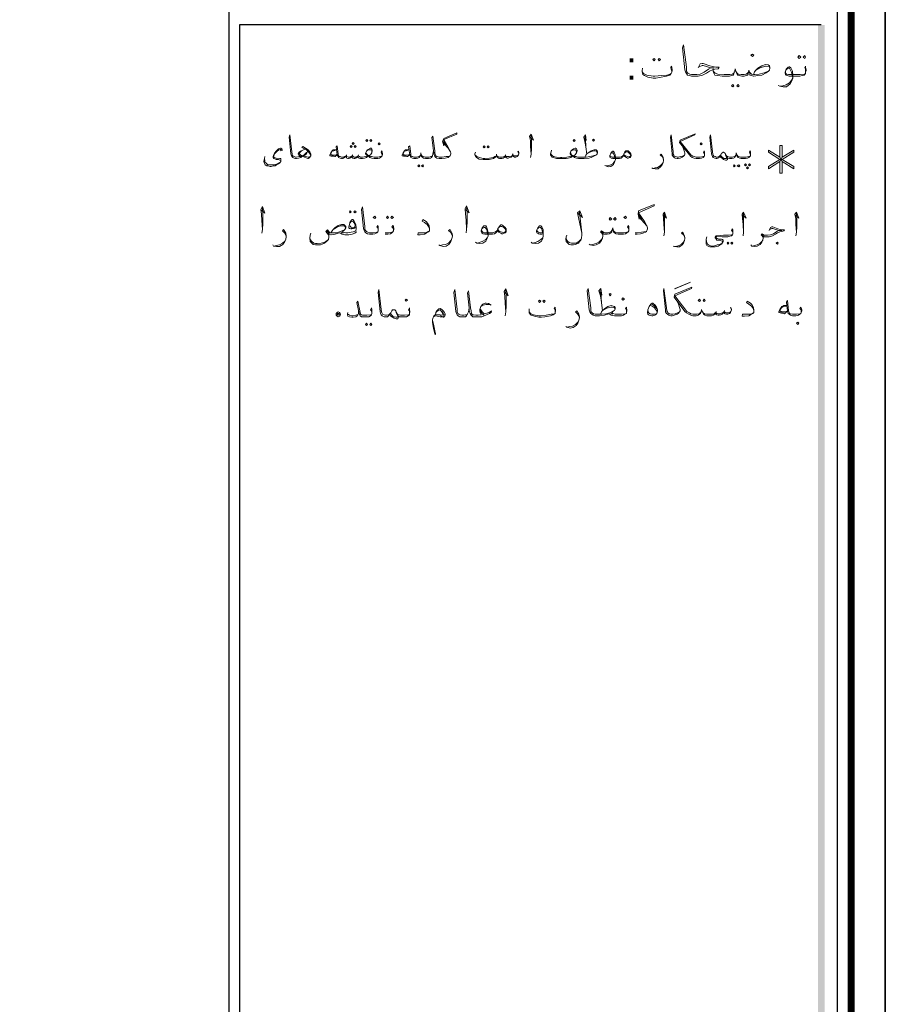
# Model space of a CAD drawing. Header units: metres. Extents: x 5.7 to 89.8, y 4 to 63.5.
# Tile 21 of 23: x 72.7 to 89.8, y 23.4 to 42.9. Entities that reach past the tile are written whole.
import ezdxf

# ---------------------------------------------------------------- set-up
doc = ezdxf.new("R2010")
doc.units = ezdxf.units.M
doc.header["$MEASUREMENT"] = 0
for name, color, linetype in [('PDF9_KADR', 7, 'Continuous'), ('PDF9_Text', 7, 'Continuous'), ('PDF9_textt', 7, 'Continuous')]:
    doc.layers.add(name, color=color, linetype=linetype)
doc.styles.add('PDF B Mitra', font='BMITRA.TTF')

msp = doc.modelspace()

# ---------------------------------------------------------------- linework, layer by layer
at = {"layer": 'PDF9_KADR', "lineweight": 25}
for points in [[(5.695, 4.013), (89.785, 4.013), (89.785, 63.476), (5.695, 63.476)], [(5.695, 63.476), (89.785, 63.476), (89.785, 4.013), (5.695, 4.013)], [(6.514, 4.832), (88.841, 4.832), (88.841, 62.657), (6.514, 62.657)]]:
    msp.add_lwpolyline(points, close=True, dxfattribs=at)
at = {"layer": 'PDF9_KADR', "lineweight": 0, "const_width": 0.135}
msp.add_lwpolyline([(6.235, 62.937), (6.235, 4.552), (89.111, 4.552), (89.111, 62.937)], close=True, dxfattribs=at)
at = {"layer": 'PDF9_KADR', "lineweight": 25}
for points in [[(76.851, 4.832), (76.851, 62.657)], [(88.524, 42.759), (77.053, 42.759), (77.053, 15.956), (77.053, 15.628), (88.524, 15.628)]]:
    msp.add_lwpolyline(points, dxfattribs=at)
at = {"layer": 'PDF9_KADR', "transparency": 33554559}
for points in [[(88.456, 15.628), (88.591, 15.628), (88.456, 42.759)], [(88.591, 15.628), (88.456, 42.759), (88.591, 42.759)]]:
    msp.add_solid(points, dxfattribs=at)
at = {"layer": 'PDF9_textt', "lineweight": 20}
for points in [[(86.097, 41.912), (86.135, 41.989), (86.174, 41.998), (86.193, 41.998), (86.328, 41.95), (86.443, 41.921), (86.511, 41.921), (86.491, 41.893), (86.424, 41.883), (86.376, 41.873), (86.318, 41.844), (86.26, 41.806), (86.183, 41.767), (86.097, 41.748), (85.971, 41.748), (85.962, 41.748), (85.923, 41.758), (85.885, 41.767), (85.865, 41.796), (85.846, 41.835), (85.836, 41.873), (85.788, 42.307), (85.808, 42.364), (85.865, 41.921), (85.865, 41.854), (85.875, 41.835), (85.894, 41.806), (85.933, 41.787), (85.962, 41.777), (85.971, 41.777), (86.068, 41.777), (86.135, 41.787), (86.212, 41.825), (86.299, 41.883), (86.347, 41.912), (86.414, 41.912), (86.347, 41.912), (86.193, 41.96), (86.174, 41.96), (86.116, 41.931)], [(87.185, 41.777), (87.204, 41.835), (87.233, 41.864), (87.272, 41.902), (87.349, 41.95), (87.426, 41.979), (87.474, 41.97), (87.503, 41.95), (87.512, 41.921), (87.512, 41.902), (87.503, 41.864), (87.483, 41.844), (87.435, 41.815), (87.349, 41.767), (87.272, 41.758), (87.194, 41.748), (87.185, 41.748), (87.146, 41.758), (87.117, 41.767), (87.117, 41.787), (87.108, 41.825), (87.098, 41.864), (87.089, 41.825), (87.079, 41.787), (87.069, 41.767), (87.04, 41.758), (87.002, 41.748), (86.954, 41.748), (86.906, 41.758), (86.877, 41.767), (86.857, 41.796), (86.838, 41.844), (86.828, 41.893), (86.819, 41.844), (86.8, 41.796), (86.79, 41.767), (86.751, 41.758), (86.713, 41.748), (86.655, 41.748), (86.568, 41.748), (86.482, 41.758), (86.424, 41.767), (86.405, 41.806), (86.395, 41.844), (86.395, 41.893)], [(85.576, 41.825), (85.576, 41.844), (85.567, 41.883), (85.557, 41.912), (85.567, 41.941), (85.576, 41.921), (85.586, 41.873), (85.586, 41.854), (85.576, 41.825), (85.567, 41.796), (85.538, 41.767), (85.47, 41.748), (85.336, 41.719), (85.259, 41.71), (85.21, 41.71), (85.104, 41.729), (85.037, 41.758), (85.008, 41.777), (84.999, 41.806), (84.989, 41.835), (84.989, 41.854), (84.999, 41.902)], [(84.989, 41.835), (85.018, 41.796), (85.085, 41.767), (85.21, 41.748), (85.239, 41.748), (85.374, 41.758), (85.48, 41.767), (85.528, 41.777), (85.567, 41.796)], [(86.809, 41.835), (86.8, 41.806), (86.771, 41.787), (86.723, 41.777), (86.655, 41.777), (86.607, 41.777), (86.482, 41.787), (86.434, 41.806), (86.414, 41.825), (86.395, 41.844)], [(86.848, 41.835), (86.867, 41.806), (86.886, 41.787), (86.944, 41.777), (87.002, 41.777), (87.04, 41.787), (87.069, 41.806), (87.089, 41.825)], [(87.108, 41.825), (87.146, 41.787), (87.185, 41.777), (87.214, 41.777), (87.3, 41.787), (87.397, 41.815), (87.483, 41.844)], [(87.233, 41.864), (87.31, 41.912), (87.387, 41.931), (87.426, 41.941), (87.435, 41.941), (87.493, 41.931), (87.512, 41.902)], [(88.215, 41.825), (88.215, 41.844), (88.215, 41.883), (88.196, 41.912), (88.215, 41.941), (88.215, 41.921), (88.225, 41.873), (88.225, 41.854), (88.215, 41.825), (88.215, 41.796), (88.186, 41.767), (88.148, 41.758), (88.1, 41.748), (88.032, 41.748), (87.888, 41.748), (87.849, 41.758), (87.83, 41.767), (87.82, 41.777), (87.811, 41.806), (87.811, 41.825), (87.83, 41.883), (87.869, 41.921), (87.888, 41.931), (87.898, 41.931), (87.926, 41.912), (87.955, 41.844), (87.965, 41.767), (87.965, 41.71), (87.946, 41.652), (87.907, 41.594), (87.84, 41.536), (87.772, 41.536), (87.705, 41.546), (87.676, 41.565)], [(87.83, 41.873), (87.849, 41.893), (87.878, 41.902), (87.898, 41.902), (87.917, 41.864), (87.936, 41.825), (87.946, 41.796), (87.965, 41.71), (87.946, 41.671), (87.898, 41.613), (87.83, 41.575), (87.763, 41.555), (87.715, 41.546)], [(87.82, 41.835), (87.82, 41.806), (87.84, 41.787), (87.878, 41.777), (88.032, 41.777), (88.109, 41.777), (88.186, 41.787), (88.215, 41.796)], [(81.204, 40.178), (81.165, 40.159), (81.127, 40.159), (81.05, 40.149), (81.021, 40.149), (80.992, 40.149), (80.953, 40.159), (80.944, 40.159), (80.925, 40.178), (80.905, 40.226), (80.905, 40.274), (80.867, 40.563), (80.848, 40.535), (80.876, 40.274), (80.886, 40.226), (80.896, 40.178), (80.915, 40.149), (80.944, 40.13), (80.992, 40.12), (81.021, 40.12), (81.04, 40.12), (81.108, 40.13), (81.165, 40.14), (81.185, 40.159), (81.204, 40.178), (81.223, 40.217), (81.223, 40.226), (81.213, 40.255), (81.175, 40.332), (81.079, 40.496), (81.339, 40.602), (81.339, 40.631), (81.079, 40.515), (81.059, 40.467), (81.079, 40.371), (81.079, 40.496)], [(82.783, 40.544), (82.851, 40.486), (82.803, 40.602), (82.774, 40.554), (82.793, 40.477), (82.793, 40.361), (82.803, 40.207), (82.793, 40.14)], [(86.222, 40.178), (86.222, 40.197), (86.212, 40.226), (86.202, 40.246), (86.212, 40.274), (86.222, 40.255), (86.222, 40.217), (86.222, 40.207), (86.222, 40.178), (86.212, 40.159), (86.193, 40.14), (86.164, 40.13), (86.125, 40.12), (86.077, 40.12), (86.058, 40.12), (86.019, 40.13), (85.981, 40.14), (85.942, 40.169), (85.923, 40.197), (85.731, 40.438), (85.74, 40.486), (86.039, 40.612), (86.029, 40.592), (85.74, 40.457), (85.952, 40.197), (85.991, 40.169), (86.019, 40.159), (86.058, 40.149), (86.077, 40.149), (86.135, 40.149), (86.193, 40.159), (86.212, 40.159)], [(78.459, 40.188), (78.449, 40.207), (78.43, 40.236), (78.392, 40.284), (78.286, 40.342), (78.305, 40.361), (78.411, 40.294), (78.44, 40.255), (78.459, 40.207), (78.459, 40.178), (78.449, 40.159), (78.44, 40.14), (78.411, 40.12), (78.401, 40.12), (78.305, 40.159), (78.247, 40.178), (78.218, 40.197), (78.209, 40.207), (78.209, 40.217), (78.228, 40.246), (78.257, 40.265), (78.276, 40.274), (78.314, 40.294), (78.343, 40.303), (78.372, 40.294), (78.392, 40.274), (78.392, 40.255), (78.372, 40.217), (78.324, 40.178), (78.286, 40.159), (78.266, 40.14), (78.218, 40.13), (78.18, 40.12), (78.17, 40.12), (78.16, 40.12), (78.132, 40.13), (78.103, 40.14), (78.083, 40.159), (78.074, 40.188), (78.064, 40.217), (78.035, 40.544), (78.045, 40.592), (78.083, 40.255), (78.093, 40.207), (78.093, 40.188), (78.112, 40.169), (78.132, 40.159), (78.16, 40.149), (78.17, 40.149), (78.228, 40.159), (78.266, 40.159), (78.286, 40.169), (78.324, 40.188), (78.343, 40.207), (78.382, 40.246)], [(81.079, 40.448), (81.136, 40.371)], [(81.079, 40.419), (81.165, 40.323), (81.213, 40.255)], [(82.803, 40.207), (82.812, 40.313), (82.812, 40.496), (82.803, 40.573)], [(83.843, 40.544), (83.891, 40.477), (83.872, 40.592), (83.843, 40.544), (83.862, 40.457), (83.881, 40.352), (83.901, 40.207)], [(83.881, 40.352), (83.872, 40.506), (83.872, 40.583)], [(85.779, 40.38), (85.808, 40.313), (85.827, 40.255), (85.836, 40.226), (85.836, 40.207), (85.827, 40.188), (85.798, 40.159), (85.779, 40.149), (85.74, 40.13), (85.702, 40.12), (85.682, 40.12), (85.644, 40.13), (85.625, 40.14), (85.605, 40.159), (85.586, 40.188), (85.586, 40.217), (85.548, 40.544), (85.567, 40.592), (85.605, 40.255), (85.605, 40.207), (85.615, 40.188), (85.625, 40.169), (85.653, 40.159), (85.682, 40.149), (85.711, 40.149), (85.75, 40.159), (85.788, 40.169), (85.827, 40.188)], [(87.127, 40.178), (87.127, 40.197), (87.117, 40.226), (87.108, 40.246), (87.117, 40.274), (87.127, 40.255), (87.127, 40.217), (87.127, 40.207), (87.127, 40.178), (87.117, 40.159), (87.098, 40.14), (87.069, 40.13), (87.031, 40.12), (86.983, 40.12), (86.944, 40.12), (86.915, 40.13), (86.886, 40.14), (86.867, 40.159), (86.857, 40.197), (86.848, 40.236), (86.848, 40.197), (86.828, 40.159), (86.819, 40.14), (86.79, 40.13), (86.761, 40.12), (86.723, 40.12), (86.713, 40.12), (86.684, 40.13), (86.665, 40.14), (86.655, 40.178), (86.626, 40.226), (86.617, 40.236), (86.597, 40.246), (86.588, 40.246), (86.578, 40.236), (86.559, 40.226), (86.54, 40.197), (86.52, 40.159), (86.511, 40.149), (86.501, 40.14), (86.482, 40.13), (86.462, 40.12), (86.453, 40.12), (86.424, 40.13), (86.395, 40.14), (86.376, 40.159), (86.366, 40.188), (86.357, 40.217), (86.328, 40.544), (86.337, 40.592), (86.376, 40.255), (86.385, 40.207), (86.395, 40.188), (86.405, 40.169), (86.434, 40.159), (86.453, 40.149), (86.462, 40.149), (86.472, 40.149), (86.501, 40.159), (86.511, 40.159), (86.52, 40.169), (86.54, 40.197)], [(77.881, 40.294), (77.871, 40.303), (77.833, 40.294), (77.804, 40.274), (77.766, 40.236), (77.746, 40.217), (77.737, 40.188), (77.727, 40.159), (77.737, 40.14), (77.775, 40.13), (77.852, 40.12), (77.871, 40.12), (77.871, 40.101), (77.871, 40.082), (77.871, 40.063), (77.852, 40.034), (77.823, 40.014), (77.785, 39.995), (77.756, 39.976), (77.727, 39.976), (77.679, 39.966), (77.66, 39.966), (77.611, 39.976), (77.592, 39.976), (77.563, 39.995), (77.544, 40.024), (77.534, 40.063), (77.544, 40.12), (77.554, 40.159)], [(77.862, 40.294), (77.871, 40.274), (77.9, 40.284), (77.891, 40.313), (77.871, 40.323), (77.862, 40.323), (77.823, 40.313), (77.804, 40.294), (77.775, 40.265), (77.746, 40.226), (77.727, 40.188), (77.717, 40.159), (77.717, 40.14), (77.727, 40.12), (77.737, 40.12), (77.775, 40.101), (77.823, 40.101), (77.852, 40.091), (77.862, 40.082), (77.871, 40.072), (77.862, 40.053), (77.852, 40.043), (77.814, 40.024), (77.766, 40.005), (77.737, 39.995), (77.669, 39.995), (77.65, 39.995), (77.611, 39.995), (77.592, 40.014), (77.573, 40.034), (77.554, 40.053), (77.554, 40.082), (77.544, 40.12)], [(78.449, 40.159), (78.43, 40.149), (78.411, 40.149), (78.363, 40.159), (78.305, 40.178), (78.257, 40.197), (78.237, 40.217), (78.228, 40.217), (78.228, 40.226), (78.237, 40.236), (78.276, 40.274), (78.314, 40.294)], [(78.979, 40.197), (78.941, 40.159), (78.931, 40.159), (78.863, 40.169), (78.835, 40.178), (78.835, 40.188), (78.854, 40.236), (78.883, 40.274), (78.902, 40.294), (78.921, 40.294), (78.969, 40.294), (78.912, 40.274), (78.883, 40.265), (78.854, 40.217), (78.863, 40.197), (78.883, 40.197), (78.96, 40.188), (78.979, 40.207)], [(79.865, 40.178), (79.865, 40.197), (79.855, 40.226), (79.846, 40.246), (79.855, 40.274), (79.865, 40.255), (79.875, 40.217), (79.875, 40.207), (79.865, 40.178), (79.855, 40.159), (79.836, 40.14), (79.817, 40.13), (79.778, 40.12), (79.721, 40.12), (79.711, 40.12), (79.663, 40.13), (79.624, 40.14), (79.605, 40.159), (79.595, 40.169), (79.576, 40.159), (79.557, 40.14), (79.518, 40.13), (79.48, 40.12), (79.461, 40.12), (79.441, 40.12), (79.412, 40.13), (79.393, 40.14), (79.374, 40.159), (79.364, 40.14), (79.345, 40.13), (79.326, 40.12), (79.316, 40.12), (79.287, 40.13), (79.278, 40.14), (79.268, 40.169), (79.249, 40.14), (79.229, 40.13), (79.201, 40.12), (79.191, 40.12), (79.172, 40.13), (79.162, 40.14), (79.143, 40.169), (79.124, 40.14), (79.104, 40.13), (79.085, 40.12), (79.075, 40.12), (79.066, 40.12), (79.037, 40.13), (79.008, 40.14), (78.998, 40.159), (78.979, 40.197), (78.96, 40.352), (78.979, 40.371), (78.998, 40.207), (79.008, 40.178), (79.018, 40.159), (79.037, 40.159), (79.066, 40.149), (79.075, 40.149), (79.095, 40.149), (79.124, 40.159), (79.143, 40.169), (79.162, 40.178), (79.172, 40.159), (79.201, 40.149), (79.22, 40.149), (79.249, 40.159), (79.268, 40.169), (79.278, 40.178), (79.297, 40.159), (79.316, 40.149), (79.345, 40.149), (79.374, 40.159), (79.393, 40.178), (79.403, 40.169), (79.422, 40.159), (79.441, 40.149), (79.461, 40.149), (79.48, 40.149), (79.538, 40.159), (79.576, 40.169), (79.557, 40.197), (79.538, 40.217), (79.538, 40.226), (79.557, 40.265), (79.576, 40.294), (79.615, 40.313), (79.634, 40.323), (79.653, 40.323), (79.663, 40.313), (79.672, 40.284), (79.672, 40.274), (79.663, 40.236), (79.634, 40.197), (79.605, 40.178), (79.634, 40.159), (79.653, 40.159), (79.711, 40.149), (79.721, 40.149), (79.778, 40.149), (79.836, 40.159), (79.855, 40.159)], [(79.547, 40.236), (79.557, 40.217), (79.576, 40.197), (79.605, 40.178)], [(79.663, 40.236), (79.663, 40.265), (79.653, 40.294), (79.634, 40.294), (79.624, 40.294), (79.576, 40.284), (79.557, 40.265)], [(80.414, 40.197), (80.366, 40.159), (80.356, 40.159), (80.289, 40.169), (80.26, 40.178), (80.26, 40.188), (80.279, 40.236), (80.308, 40.274), (80.327, 40.294), (80.347, 40.294), (80.395, 40.294), (80.337, 40.274), (80.308, 40.265), (80.279, 40.217), (80.289, 40.197), (80.308, 40.197), (80.385, 40.188), (80.414, 40.207)], [(80.876, 40.274), (80.867, 40.207), (80.857, 40.178), (80.838, 40.14), (80.819, 40.13), (80.78, 40.12), (80.761, 40.12), (80.722, 40.12), (80.684, 40.13), (80.665, 40.14), (80.645, 40.159), (80.636, 40.197), (80.626, 40.236), (80.626, 40.197), (80.607, 40.159), (80.597, 40.14), (80.568, 40.13), (80.539, 40.12), (80.501, 40.12), (80.491, 40.12), (80.462, 40.13), (80.433, 40.14), (80.424, 40.159), (80.414, 40.197), (80.385, 40.352), (80.414, 40.371), (80.433, 40.207), (80.433, 40.178), (80.453, 40.159), (80.462, 40.159), (80.491, 40.149), (80.501, 40.149), (80.549, 40.149), (80.587, 40.159), (80.607, 40.169), (80.616, 40.188)], [(82.562, 40.217), (82.543, 40.255), (82.552, 40.265), (82.562, 40.236), (82.562, 40.217), (82.552, 40.197), (82.543, 40.178), (82.533, 40.159), (82.504, 40.149), (82.475, 40.149), (82.456, 40.159), (82.427, 40.169), (82.427, 40.178), (82.408, 40.149), (82.379, 40.14), (82.35, 40.13), (82.331, 40.13), (82.311, 40.14), (82.292, 40.149), (82.292, 40.169), (82.273, 40.14), (82.254, 40.13), (82.225, 40.12), (82.186, 40.12), (82.177, 40.12), (82.157, 40.13), (82.148, 40.14), (82.138, 40.149), (82.128, 40.169), (82.119, 40.207), (82.119, 40.178), (82.1, 40.149), (82.09, 40.14), (82.061, 40.12), (81.974, 40.101), (81.897, 40.101), (81.859, 40.101), (81.782, 40.111), (81.724, 40.14), (81.705, 40.169), (81.695, 40.197), (81.695, 40.217), (81.705, 40.246)], [(82.446, 40.217), (82.437, 40.197)], [(83.862, 40.149), (83.881, 40.188), (83.901, 40.217), (83.929, 40.236), (83.987, 40.274), (84.045, 40.294), (84.084, 40.294), (84.103, 40.274), (84.112, 40.255), (84.112, 40.236), (84.103, 40.217), (84.093, 40.197), (84.055, 40.178), (83.987, 40.14), (83.939, 40.13), (83.852, 40.12), (83.737, 40.12), (83.698, 40.13), (83.66, 40.14), (83.641, 40.159), (83.631, 40.169), (83.612, 40.159), (83.583, 40.14), (83.535, 40.13), (83.496, 40.12), (83.409, 40.12), (83.381, 40.12), (83.303, 40.12), (83.246, 40.14), (83.217, 40.149), (83.198, 40.178), (83.188, 40.197), (83.188, 40.217), (83.198, 40.255), (83.207, 40.284)], [(83.198, 40.217), (83.207, 40.197), (83.226, 40.178), (83.246, 40.159), (83.303, 40.149), (83.381, 40.14), (83.409, 40.14), (83.506, 40.149), (83.564, 40.159), (83.612, 40.169), (83.583, 40.197), (83.573, 40.217), (83.573, 40.226), (83.583, 40.265), (83.612, 40.294), (83.641, 40.313), (83.669, 40.323), (83.679, 40.323), (83.698, 40.313), (83.708, 40.284), (83.708, 40.274), (83.698, 40.236), (83.669, 40.197), (83.641, 40.178), (83.66, 40.159), (83.689, 40.159), (83.718, 40.149), (83.737, 40.149), (83.891, 40.149), (83.958, 40.159), (84.026, 40.178), (84.093, 40.197)], [(83.698, 40.236), (83.698, 40.265), (83.679, 40.294), (83.669, 40.294), (83.66, 40.294), (83.612, 40.284), (83.583, 40.265)], [(83.583, 40.236), (83.583, 40.217), (83.602, 40.197), (83.641, 40.178)], [(83.901, 40.217), (83.958, 40.246), (84.016, 40.265), (84.045, 40.274), (84.055, 40.274), (84.093, 40.265), (84.112, 40.236)], [(84.623, 40.178), (84.613, 40.159), (84.594, 40.14), (84.575, 40.13), (84.546, 40.12), (84.517, 40.12), (84.411, 40.12), (84.382, 40.13), (84.373, 40.14), (84.353, 40.149), (84.353, 40.169), (84.353, 40.178), (84.373, 40.226), (84.392, 40.255), (84.411, 40.265), (84.421, 40.265), (84.44, 40.246), (84.459, 40.197), (84.469, 40.14), (84.469, 40.101), (84.45, 40.053), (84.43, 40.005), (84.373, 39.966), (84.324, 39.957), (84.276, 39.976), (84.257, 39.986)], [(84.373, 40.217), (84.382, 40.236), (84.401, 40.236), (84.411, 40.236), (84.43, 40.217), (84.45, 40.178), (84.45, 40.159), (84.469, 40.101), (84.45, 40.063), (84.421, 40.024), (84.373, 39.995), (84.315, 39.976), (84.276, 39.976)], [(84.642, 40.226), (84.661, 40.246), (84.681, 40.255), (84.7, 40.255), (84.719, 40.246), (84.729, 40.236), (84.748, 40.217), (84.767, 40.188), (84.767, 40.178), (84.748, 40.159), (84.739, 40.149), (84.71, 40.159), (84.661, 40.178), (84.633, 40.197), (84.613, 40.178), (84.594, 40.159), (84.556, 40.149), (84.517, 40.149), (84.401, 40.149), (84.373, 40.159), (84.363, 40.169), (84.353, 40.188)], [(86.626, 40.226), (86.636, 40.197), (86.655, 40.14), (86.655, 40.12), (86.636, 40.12), (86.607, 40.12), (86.578, 40.14), (86.559, 40.159), (86.54, 40.178)], [(87.705, 40.063), (87.705, 39.831), (87.753, 39.831), (87.753, 40.063), (87.984, 39.918), (87.984, 39.966), (87.753, 40.101), (87.984, 40.246), (87.984, 40.284), (87.753, 40.149), (87.753, 40.38), (87.705, 40.38), (87.705, 40.149), (87.483, 40.284), (87.483, 40.246), (87.705, 40.101), (87.483, 39.966), (87.483, 39.918), (87.705, 40.063), (87.753, 40.149)], [(78.931, 40.169), (78.854, 40.188)], [(79.162, 40.197), (79.162, 40.178)], [(79.287, 40.197), (79.278, 40.178)], [(79.403, 40.197), (79.393, 40.178)], [(80.356, 40.169), (80.279, 40.188)], [(80.857, 40.178), (80.848, 40.159), (80.828, 40.159), (80.79, 40.149), (80.761, 40.149), (80.713, 40.149), (80.674, 40.159), (80.655, 40.169), (80.645, 40.188)], [(81.695, 40.197), (81.734, 40.159), (81.782, 40.14), (81.859, 40.12), (81.888, 40.12), (81.984, 40.13), (82.061, 40.14), (82.09, 40.159), (82.119, 40.178)], [(82.128, 40.178), (82.148, 40.159), (82.177, 40.149), (82.186, 40.149), (82.234, 40.149), (82.273, 40.159), (82.292, 40.169), (82.292, 40.178), (82.311, 40.159), (82.34, 40.159), (82.369, 40.159), (82.408, 40.169), (82.427, 40.178), (82.437, 40.197), (82.456, 40.178), (82.475, 40.178), (82.514, 40.178), (82.533, 40.178), (82.552, 40.197)], [(82.302, 40.197), (82.292, 40.178)], [(85.413, 40.091), (85.403, 40.12), (85.384, 40.159), (85.345, 40.188), (85.365, 40.207), (85.384, 40.178), (85.403, 40.14), (85.413, 40.101), (85.413, 40.082), (85.403, 40.043), (85.384, 39.995), (85.355, 39.957), (85.307, 39.918), (85.249, 39.918), (85.201, 39.928), (85.182, 39.937)], [(85.21, 39.928), (85.249, 39.937), (85.297, 39.947), (85.345, 39.976), (85.384, 40.014), (85.403, 40.043)], [(86.665, 40.14), (86.674, 40.12), (86.674, 40.101), (86.655, 40.091), (86.636, 40.091), (86.597, 40.101), (86.578, 40.12), (86.549, 40.14), (86.52, 40.159)], [(86.838, 40.188), (86.828, 40.169), (86.809, 40.159), (86.771, 40.149), (86.723, 40.149), (86.713, 40.149), (86.684, 40.159), (86.665, 40.159), (86.655, 40.178)], [(86.867, 40.188), (86.877, 40.169), (86.896, 40.159), (86.934, 40.149), (86.983, 40.149), (87.04, 40.149), (87.098, 40.159), (87.117, 40.159)], [(87.705, 40.149), (87.753, 40.063)], [(87.753, 40.101), (87.705, 40.101)], [(77.477, 39.109), (77.554, 39.042), (77.505, 39.177), (77.477, 39.119), (77.486, 39.022), (77.496, 38.897), (77.505, 38.724), (77.496, 38.647)], [(77.505, 38.724), (77.515, 38.849), (77.515, 39.051), (77.505, 39.148)], [(79.788, 38.695), (79.788, 38.724), (79.778, 38.753), (79.759, 38.772), (79.778, 38.801), (79.788, 38.782), (79.788, 38.743), (79.788, 38.724), (79.788, 38.695), (79.778, 38.676), (79.759, 38.656), (79.721, 38.637), (79.682, 38.628), (79.624, 38.628), (79.615, 38.628), (79.576, 38.637), (79.547, 38.656), (79.528, 38.676), (79.509, 38.705), (79.499, 38.743), (79.461, 39.119), (79.48, 39.167), (79.528, 38.782), (79.528, 38.724), (79.538, 38.705), (79.557, 38.685), (79.586, 38.666), (79.615, 38.656), (79.624, 38.656), (79.692, 38.656), (79.759, 38.666), (79.778, 38.676)], [(81.502, 39.119), (81.579, 39.051), (81.531, 39.186), (81.502, 39.128), (81.512, 39.032), (81.522, 38.907), (81.531, 38.724), (81.522, 38.656)], [(81.531, 38.724), (81.541, 38.859), (81.541, 39.051), (81.531, 39.157)], [(83.718, 39.051), (83.814, 38.955), (83.766, 39.09), (83.718, 39.051), (83.804, 38.647), (83.756, 39.061)], [(84.854, 38.628), (84.893, 38.628), (84.96, 38.637), (85.027, 38.656), (85.056, 38.666), (85.076, 38.685), (85.095, 38.733), (85.095, 38.753), (85.085, 38.791), (85.037, 38.878), (84.922, 39.051), (85.23, 39.186), (85.23, 39.215), (84.922, 39.09), (84.912, 39.022), (84.931, 38.926), (84.922, 39.051)], [(85.413, 39.003), (85.47, 38.945), (85.432, 39.061), (85.403, 39.022), (85.413, 38.936), (85.422, 38.82), (85.432, 38.666), (85.422, 38.599)], [(86.973, 39.003), (87.04, 38.945), (86.992, 39.061), (86.963, 39.022), (86.973, 38.936), (86.983, 38.82), (86.992, 38.666), (86.983, 38.599)], [(88.013, 39.003), (88.081, 38.945), (88.032, 39.061), (88.003, 39.022), (88.023, 38.936), (88.023, 38.82), (88.032, 38.666), (88.023, 38.599)], [(79.355, 38.762), (79.326, 38.753), (79.307, 38.743), (79.268, 38.733), (79.249, 38.733), (79.22, 38.743), (79.21, 38.753), (79.21, 38.772), (79.22, 38.82), (79.229, 38.859), (79.258, 38.897), (79.278, 38.916), (79.287, 38.916), (79.307, 38.897), (79.326, 38.859), (79.345, 38.811), (79.355, 38.762), (79.355, 38.733), (79.345, 38.695), (79.297, 38.676), (79.258, 38.666), (79.191, 38.656), (79.172, 38.656)], [(79.229, 38.849), (79.258, 38.878), (79.287, 38.888), (79.307, 38.859), (79.335, 38.811), (79.335, 38.791), (79.326, 38.772), (79.316, 38.762), (79.287, 38.753), (79.258, 38.753), (79.249, 38.772), (79.229, 38.791)], [(80.799, 38.733), (80.78, 38.782), (80.751, 38.82), (80.703, 38.859), (80.655, 38.888), (80.665, 38.916), (80.732, 38.878), (80.761, 38.849), (80.79, 38.791), (80.799, 38.733), (80.799, 38.724), (80.799, 38.695), (80.78, 38.676), (80.732, 38.647), (80.703, 38.628), (80.616, 38.618), (80.568, 38.618), (80.578, 38.656), (80.665, 38.656), (80.732, 38.656), (80.761, 38.676), (80.799, 38.695)], [(84.931, 39.003), (84.989, 38.926)], [(84.931, 38.965), (85.027, 38.859), (85.085, 38.791)], [(85.432, 38.666), (85.432, 38.772), (85.432, 38.955), (85.432, 39.042)], [(86.992, 38.666), (86.992, 38.772), (86.992, 38.955), (86.992, 39.042)], [(88.032, 38.666), (88.042, 38.772), (88.042, 38.955), (88.032, 39.042)], [(77.977, 38.589), (77.958, 38.618), (77.939, 38.656), (77.9, 38.695), (77.92, 38.724), (77.949, 38.685), (77.968, 38.647), (77.977, 38.599), (77.977, 38.579), (77.968, 38.531), (77.949, 38.483), (77.91, 38.425), (77.843, 38.387), (77.785, 38.387), (77.727, 38.396), (77.708, 38.416)], [(78.815, 38.589), (78.806, 38.618), (78.758, 38.685), (78.786, 38.714), (78.815, 38.685), (78.835, 38.656), (78.854, 38.656), (78.883, 38.656), (78.96, 38.656), (79.046, 38.685), (79.124, 38.714)], [(79.355, 38.685), (79.355, 38.666), (79.326, 38.647), (79.278, 38.628), (79.21, 38.618), (79.191, 38.618), (79.133, 38.618), (79.075, 38.628), (79.046, 38.647), (79.027, 38.656), (78.998, 38.647), (78.941, 38.628), (78.863, 38.618), (78.854, 38.618), (78.825, 38.628), (78.815, 38.647), (78.777, 38.695)], [(78.854, 38.656), (78.883, 38.695), (78.902, 38.724), (78.931, 38.753), (78.998, 38.801), (79.066, 38.82), (79.114, 38.82), (79.133, 38.801), (79.152, 38.782), (79.152, 38.753), (79.133, 38.724), (79.124, 38.714), (79.085, 38.685), (79.095, 38.666), (79.152, 38.656), (79.191, 38.656)], [(78.902, 38.724), (78.969, 38.762), (79.037, 38.791), (79.066, 38.791), (79.085, 38.791), (79.124, 38.791), (79.152, 38.753)], [(79.095, 38.647), (79.056, 38.666)], [(80.087, 38.695), (80.087, 38.724), (80.077, 38.753), (80.058, 38.772), (80.077, 38.801), (80.087, 38.782), (80.096, 38.743), (80.096, 38.724), (80.087, 38.695), (80.077, 38.676), (80.058, 38.656), (80.029, 38.637), (79.981, 38.628), (79.923, 38.628)], [(79.923, 38.656), (79.99, 38.656), (80.058, 38.666), (80.077, 38.676)], [(81.252, 38.589), (81.233, 38.628), (81.213, 38.666), (81.175, 38.705), (81.204, 38.724), (81.223, 38.695), (81.242, 38.656), (81.252, 38.608), (81.252, 38.589), (81.242, 38.541), (81.223, 38.483), (81.185, 38.435), (81.127, 38.396), (81.069, 38.387), (81.002, 38.406), (80.982, 38.416)], [(82.138, 38.695), (82.119, 38.666), (82.109, 38.656), (82.08, 38.637), (82.042, 38.628), (82.013, 38.628), (81.888, 38.628), (81.859, 38.637), (81.84, 38.647), (81.83, 38.656), (81.82, 38.685), (81.82, 38.695), (81.84, 38.753), (81.868, 38.791), (81.888, 38.791), (81.907, 38.791), (81.926, 38.772), (81.945, 38.714), (81.955, 38.656), (81.955, 38.599), (81.936, 38.55), (81.907, 38.493), (81.849, 38.454), (81.791, 38.445), (81.734, 38.454), (81.705, 38.473)], [(81.84, 38.743), (81.859, 38.753), (81.878, 38.762), (81.897, 38.762), (81.917, 38.733), (81.936, 38.695), (81.936, 38.676), (81.955, 38.599), (81.936, 38.56), (81.907, 38.522), (81.84, 38.483), (81.782, 38.464), (81.743, 38.454)], [(81.83, 38.705), (81.84, 38.685), (81.849, 38.666), (81.878, 38.656), (82.013, 38.656), (82.051, 38.656), (82.1, 38.676), (82.128, 38.695), (82.138, 38.724)], [(82.157, 38.753), (82.177, 38.772), (82.206, 38.782), (82.225, 38.782), (82.244, 38.772), (82.263, 38.762), (82.283, 38.743), (82.302, 38.705), (82.302, 38.695), (82.283, 38.666), (82.273, 38.656), (82.234, 38.666), (82.177, 38.685), (82.148, 38.724)], [(83.043, 38.637), (83.015, 38.628), (82.976, 38.628), (82.947, 38.637), (82.937, 38.647), (82.918, 38.656), (82.909, 38.685), (82.909, 38.695), (82.937, 38.753), (82.966, 38.791), (82.976, 38.791), (82.995, 38.791), (83.015, 38.772), (83.043, 38.714), (83.043, 38.656), (83.043, 38.599), (83.034, 38.55), (83.005, 38.493), (82.947, 38.454), (82.88, 38.445), (82.822, 38.454), (82.803, 38.473)], [(82.937, 38.743), (82.947, 38.753), (82.976, 38.762), (82.986, 38.762), (83.015, 38.733), (83.024, 38.695), (83.034, 38.676), (83.043, 38.599), (83.034, 38.56), (82.995, 38.522), (82.937, 38.483), (82.88, 38.464), (82.832, 38.454)], [(83.034, 38.666), (83.005, 38.656), (82.976, 38.656), (82.947, 38.666), (82.928, 38.685), (82.918, 38.705)], [(84.729, 38.695), (84.729, 38.724), (84.719, 38.753), (84.7, 38.772), (84.719, 38.801), (84.729, 38.782), (84.729, 38.743), (84.729, 38.724), (84.729, 38.695), (84.719, 38.676), (84.69, 38.656), (84.661, 38.637), (84.623, 38.628), (84.556, 38.628), (84.517, 38.628), (84.478, 38.637), (84.45, 38.656), (84.43, 38.676), (84.421, 38.714), (84.411, 38.753), (84.401, 38.714), (84.392, 38.676), (84.373, 38.656), (84.344, 38.637), (84.305, 38.628), (84.257, 38.628), (84.238, 38.628), (84.218, 38.637), (84.218, 38.599), (84.209, 38.55), (84.19, 38.502), (84.151, 38.454), (84.084, 38.416), (84.026, 38.406), (83.968, 38.416), (83.949, 38.435)], [(84.392, 38.705), (84.382, 38.685), (84.353, 38.666), (84.315, 38.656), (84.257, 38.656), (84.228, 38.666), (84.19, 38.695), (84.17, 38.666), (84.19, 38.656), (84.209, 38.628), (84.218, 38.608)], [(84.238, 38.647), (84.209, 38.656), (84.19, 38.685)], [(84.421, 38.705), (84.44, 38.685), (84.459, 38.666), (84.507, 38.656), (84.556, 38.656), (84.623, 38.656), (84.69, 38.666), (84.719, 38.676)], [(85.076, 38.685), (85.027, 38.676), (84.979, 38.666), (84.893, 38.656), (84.854, 38.656)], [(85.836, 38.55), (85.827, 38.579), (85.808, 38.618), (85.769, 38.647), (85.788, 38.666), (85.808, 38.637), (85.827, 38.599), (85.836, 38.56), (85.836, 38.541), (85.827, 38.502), (85.808, 38.454), (85.779, 38.416), (85.731, 38.377), (85.673, 38.377), (85.625, 38.387), (85.605, 38.396)], [(86.78, 38.637), (86.78, 38.656), (86.771, 38.685), (86.751, 38.705), (86.771, 38.733), (86.78, 38.714), (86.78, 38.676), (86.78, 38.666), (86.78, 38.637), (86.771, 38.618), (86.751, 38.599), (86.723, 38.589), (86.684, 38.579), (86.636, 38.579), (86.568, 38.579), (86.472, 38.589), (86.462, 38.589), (86.453, 38.579), (86.453, 38.57), (86.453, 38.56), (86.472, 38.541), (86.511, 38.531), (86.559, 38.531), (86.578, 38.522), (86.588, 38.512), (86.588, 38.483), (86.578, 38.464), (86.559, 38.435), (86.53, 38.416), (86.491, 38.396), (86.462, 38.387), (86.434, 38.377), (86.395, 38.377), (86.376, 38.377), (86.328, 38.377), (86.308, 38.387), (86.27, 38.406), (86.251, 38.435), (86.251, 38.473), (86.251, 38.531), (86.27, 38.579)], [(87.493, 38.705), (87.522, 38.762), (87.551, 38.772), (87.57, 38.772), (87.666, 38.733), (87.715, 38.724), (87.753, 38.714), (87.801, 38.714), (87.782, 38.695), (87.743, 38.685), (87.705, 38.676), (87.657, 38.656), (87.618, 38.628), (87.56, 38.599), (87.493, 38.579), (87.416, 38.579), (87.397, 38.579), (87.377, 38.589), (87.377, 38.56), (87.368, 38.512), (87.349, 38.473), (87.32, 38.425), (87.262, 38.396), (87.214, 38.387), (87.156, 38.396), (87.137, 38.416)], [(87.377, 38.56), (87.368, 38.579), (87.358, 38.599), (87.339, 38.618), (87.358, 38.637), (87.387, 38.618), (87.406, 38.608), (87.416, 38.608), (87.464, 38.608), (87.522, 38.618), (87.58, 38.637), (87.647, 38.685), (87.686, 38.705), (87.743, 38.705), (87.686, 38.705), (87.57, 38.743), (87.551, 38.743), (87.512, 38.724)], [(77.737, 38.396), (77.775, 38.406), (77.843, 38.416), (77.9, 38.454), (77.949, 38.493), (77.968, 38.531)], [(78.815, 38.647), (78.815, 38.589), (78.815, 38.57), (78.806, 38.522), (78.767, 38.483), (78.719, 38.445), (78.652, 38.416), (78.594, 38.416), (78.555, 38.416), (78.507, 38.425), (78.478, 38.454), (78.449, 38.483), (78.44, 38.55), (78.449, 38.608), (78.459, 38.647)], [(78.44, 38.56), (78.449, 38.522), (78.478, 38.483), (78.517, 38.454), (78.555, 38.445), (78.584, 38.445), (78.661, 38.454), (78.719, 38.464), (78.758, 38.483), (78.806, 38.522)], [(81.011, 38.406), (81.059, 38.416), (81.117, 38.425), (81.175, 38.454), (81.223, 38.502), (81.242, 38.541)], [(83.804, 38.647), (83.804, 38.618), (83.795, 38.55), (83.785, 38.512), (83.756, 38.483), (83.737, 38.454), (83.718, 38.445), (83.679, 38.425), (83.641, 38.416), (83.583, 38.416), (83.554, 38.425), (83.525, 38.454), (83.506, 38.473), (83.496, 38.483), (83.486, 38.522), (83.486, 38.531), (83.496, 38.579), (83.506, 38.608)], [(83.795, 38.55), (83.785, 38.522), (83.746, 38.483), (83.689, 38.454), (83.641, 38.454), (83.602, 38.454), (83.554, 38.464), (83.525, 38.483), (83.506, 38.512), (83.496, 38.531), (83.496, 38.55)], [(83.978, 38.416), (84.016, 38.425), (84.084, 38.445), (84.141, 38.473), (84.19, 38.522), (84.209, 38.55)], [(85.634, 38.387), (85.673, 38.396), (85.721, 38.406), (85.769, 38.435), (85.808, 38.473), (85.827, 38.502)], [(86.251, 38.531), (86.26, 38.493), (86.27, 38.464), (86.28, 38.435), (86.299, 38.416), (86.328, 38.406), (86.357, 38.396), (86.385, 38.396), (86.443, 38.406), (86.472, 38.416), (86.53, 38.435), (86.568, 38.454), (86.578, 38.454), (86.578, 38.473), (86.578, 38.493), (86.568, 38.493), (86.53, 38.502), (86.511, 38.512), (86.462, 38.512), (86.453, 38.531), (86.443, 38.541), (86.434, 38.56), (86.434, 38.57), (86.443, 38.589), (86.453, 38.599), (86.462, 38.599), (86.597, 38.608), (86.636, 38.608), (86.694, 38.608), (86.751, 38.618), (86.771, 38.618)], [(87.166, 38.396), (87.204, 38.406), (87.262, 38.416), (87.31, 38.445), (87.349, 38.483), (87.368, 38.512)], [(87.397, 38.599), (87.368, 38.608), (87.349, 38.628)], [(80.404, 37.067), (80.404, 37.087), (80.404, 37.115), (80.385, 37.135), (80.404, 37.173), (80.404, 37.144), (80.414, 37.106), (80.414, 37.096), (80.404, 37.067), (80.404, 37.038), (80.376, 37.019), (80.347, 37), (80.308, 37), (80.241, 37), (80.231, 37), (80.202, 37), (80.173, 37.019), (80.164, 37.058), (80.135, 37.115), (80.116, 37.135), (80.106, 37.135), (80.087, 37.135), (80.067, 37.135), (80.058, 37.115), (80.038, 37.077), (80.01, 37.038), (80, 37.029), (79.99, 37.019), (79.971, 37), (79.942, 37), (79.933, 37), (79.904, 37), (79.865, 37.019), (79.846, 37.038), (79.836, 37.067), (79.827, 37.106), (79.788, 37.481), (79.798, 37.539), (79.846, 37.144), (79.855, 37.096), (79.865, 37.067), (79.875, 37.048), (79.904, 37.038), (79.933, 37.029), (79.942, 37.029), (79.952, 37.029), (79.99, 37.038), (80, 37.038), (80.01, 37.048), (80.038, 37.077)], [(81.579, 37.173), (81.57, 37.096), (81.551, 37.058), (81.531, 37.019), (81.512, 37), (81.464, 37), (81.445, 37), (81.435, 37), (81.396, 37), (81.368, 37.019), (81.348, 37.038), (81.329, 37.067), (81.319, 37.106), (81.281, 37.481), (81.3, 37.539), (81.348, 37.144), (81.348, 37.096), (81.358, 37.067), (81.377, 37.048), (81.406, 37.038), (81.435, 37.029), (81.445, 37.029), (81.474, 37.029), (81.512, 37.038), (81.541, 37.038), (81.551, 37.058)], [(82.013, 37.231), (81.965, 37.26), (81.917, 37.27), (81.897, 37.27), (81.849, 37.25), (81.811, 37.202), (81.791, 37.144), (81.791, 37.115), (81.801, 37.077), (81.82, 37.038), (81.811, 37.038), (81.762, 37.029), (81.743, 37.029), (81.714, 37.029), (81.666, 37.038), (81.647, 37.038), (81.628, 37.067), (81.618, 37.115), (81.608, 37.173), (81.57, 37.51), (81.551, 37.472), (81.579, 37.173), (81.579, 37.115), (81.599, 37.067), (81.618, 37.029), (81.657, 37), (81.714, 37), (81.743, 37), (81.772, 37), (81.83, 37), (81.878, 37.019), (81.984, 37.067), (82.013, 37.087), (82.023, 37.115), (81.974, 37.087), (81.878, 37.058), (81.84, 37.096), (81.811, 37.135), (81.801, 37.164)], [(82.283, 37.481), (82.35, 37.414), (82.302, 37.549), (82.273, 37.501), (82.283, 37.404), (82.292, 37.27), (82.302, 37.096), (82.292, 37.019)], [(82.302, 37.096), (82.311, 37.221), (82.311, 37.424), (82.302, 37.52)], [(84.681, 37.087), (84.681, 37.115), (84.681, 37.144), (84.661, 37.164), (84.681, 37.192), (84.681, 37.173), (84.69, 37.135), (84.69, 37.115), (84.681, 37.087), (84.681, 37.067), (84.652, 37.048), (84.623, 37.029), (84.584, 37.019), (84.517, 37.019), (84.45, 37.019), (84.382, 37.029), (84.353, 37.048), (84.344, 37.058), (84.315, 37.048), (84.247, 37.029), (84.151, 37.019), (84.074, 37.019), (84.064, 37.019), (84.026, 37.029), (83.997, 37.048), (83.978, 37.067), (83.958, 37.096), (83.949, 37.135), (83.91, 37.51), (83.929, 37.558), (83.978, 37.173), (83.978, 37.115), (83.987, 37.096), (84.007, 37.077), (84.035, 37.058), (84.064, 37.048), (84.074, 37.048), (84.199, 37.048), (84.276, 37.058), (84.353, 37.077), (84.43, 37.115)], [(84.141, 37.51), (84.199, 37.424), (84.18, 37.558), (84.141, 37.51), (84.17, 37.414), (84.19, 37.279), (84.209, 37.115)], [(84.19, 37.279), (84.18, 37.462), (84.18, 37.549)], [(85.673, 37.318), (85.711, 37.25), (85.731, 37.183), (85.74, 37.144), (85.74, 37.115), (85.731, 37.096), (85.702, 37.067), (85.682, 37.048), (85.625, 37.029), (85.586, 37.019), (85.567, 37.019), (85.557, 37.019), (85.519, 37.029), (85.49, 37.048), (85.47, 37.067), (85.451, 37.096), (85.451, 37.135), (85.413, 37.51), (85.422, 37.558), (85.47, 37.173), (85.48, 37.115), (85.49, 37.096), (85.499, 37.077), (85.528, 37.058), (85.557, 37.048), (85.567, 37.048), (85.596, 37.048), (85.644, 37.058), (85.692, 37.077), (85.731, 37.096)], [(86.751, 37.135), (86.732, 37.173), (86.742, 37.183), (86.751, 37.144), (86.751, 37.135), (86.742, 37.106), (86.732, 37.077), (86.713, 37.067), (86.684, 37.048), (86.655, 37.048), (86.626, 37.058), (86.597, 37.077), (86.597, 37.087), (86.568, 37.048), (86.54, 37.038), (86.511, 37.029), (86.491, 37.029), (86.462, 37.038), (86.443, 37.048), (86.434, 37.077), (86.424, 37.048), (86.395, 37.029), (86.357, 37.019), (86.318, 37.019), (86.27, 37.019), (86.231, 37.029), (86.202, 37.048), (86.193, 37.067), (86.174, 37.106), (86.164, 37.144), (86.154, 37.106), (86.145, 37.067), (86.125, 37.048), (86.097, 37.029), (86.058, 37.019), (86.019, 37.019), (85.991, 37.019), (85.952, 37.029), (85.914, 37.048), (85.865, 37.077), (85.836, 37.106), (85.625, 37.385), (85.634, 37.443), (85.971, 37.587), (85.962, 37.558), (85.634, 37.414), (85.875, 37.106), (85.923, 37.077), (85.952, 37.058), (85.991, 37.048), (86.019, 37.048), (86.068, 37.048), (86.116, 37.058), (86.135, 37.077), (86.154, 37.096)], [(79.663, 37.067), (79.663, 37.087), (79.653, 37.115), (79.634, 37.135), (79.653, 37.173), (79.663, 37.144), (79.663, 37.106), (79.663, 37.096), (79.663, 37.067), (79.653, 37.038), (79.634, 37.019), (79.605, 37), (79.557, 37), (79.499, 37), (79.48, 37), (79.461, 37), (79.432, 37.019), (79.412, 37.067), (79.364, 37.279), (79.384, 37.308), (79.432, 37.087), (79.441, 37.048), (79.461, 37.038), (79.48, 37.029), (79.499, 37.029), (79.567, 37.029), (79.634, 37.038), (79.653, 37.038)], [(87.194, 37.125), (87.175, 37.173), (87.146, 37.212), (87.098, 37.25), (87.05, 37.279), (87.06, 37.308), (87.127, 37.27), (87.156, 37.241), (87.185, 37.183), (87.194, 37.125), (87.194, 37.115), (87.194, 37.087), (87.175, 37.067), (87.127, 37.038), (87.098, 37.019), (87.011, 37.009), (86.963, 37.009), (86.973, 37.048), (87.06, 37.048), (87.127, 37.048), (87.166, 37.067), (87.194, 37.087)], [(88.129, 37.087), (88.129, 37.115), (88.119, 37.144), (88.1, 37.164), (88.119, 37.192), (88.129, 37.173), (88.138, 37.135), (88.138, 37.115), (88.129, 37.087), (88.119, 37.067), (88.1, 37.048), (88.071, 37.029), (88.023, 37.019), (87.965, 37.019), (87.955, 37.019), (87.917, 37.029), (87.888, 37.048), (87.869, 37.067), (87.859, 37.115), (87.84, 37.289), (87.859, 37.318), (87.878, 37.115), (87.888, 37.087), (87.898, 37.067), (87.917, 37.058), (87.955, 37.048), (87.965, 37.048), (88.032, 37.048), (88.1, 37.058), (88.119, 37.067)], [(79.403, 37.115), (79.403, 37.067), (79.384, 37.038), (79.364, 37.009), (79.345, 37), (79.297, 36.99), (79.268, 36.99), (79.22, 37), (79.191, 37.009), (79.181, 37.038), (79.181, 37.058), (79.191, 37.087)], [(80.135, 37.115), (80.144, 37.077), (80.173, 37.009), (80.173, 37), (80.164, 36.99), (80.144, 36.99), (80.106, 37), (80.077, 37.009), (80.048, 37.038), (80.029, 37.067)], [(80.925, 37.087), (80.944, 37.106), (80.963, 37.115), (81.002, 37.135), (81.011, 37.135), (81.04, 37.096), (81.059, 37.067), (81.069, 37.038), (81.04, 37.029), (81.011, 37.038), (80.915, 37.038), (80.896, 37.029), (80.876, 37), (80.867, 36.971), (80.857, 36.932), (80.857, 36.894), (80.876, 36.769), (80.905, 36.663), (80.915, 36.653), (80.915, 36.672), (80.905, 36.721), (80.876, 36.855), (80.857, 36.932)], [(80.915, 37.038), (80.925, 37.087), (80.944, 37.115), (80.963, 37.135), (80.982, 37.154), (81.011, 37.164), (81.04, 37.144), (81.079, 37.106), (81.108, 37.058), (81.108, 37.038), (81.098, 37), (81.079, 36.99), (81.069, 36.99), (81.011, 37), (80.915, 37.019), (80.896, 37.009), (80.876, 37)], [(81.059, 37.106), (81.088, 37.038), (81.069, 37), (81.011, 37.019)], [(81.868, 37.029), (81.83, 37.067), (81.801, 37.115)], [(81.811, 37.202), (81.849, 37.231), (81.917, 37.241), (81.945, 37.241), (81.994, 37.241)], [(83.275, 37.087), (83.275, 37.115), (83.275, 37.144), (83.255, 37.164), (83.275, 37.192), (83.275, 37.173), (83.284, 37.135), (83.284, 37.115), (83.275, 37.087), (83.275, 37.067), (83.236, 37.038), (83.188, 37.019), (83.072, 37), (83.005, 36.99), (82.957, 36.99), (82.87, 37.009), (82.803, 37.029), (82.783, 37.048), (82.764, 37.077), (82.764, 37.096), (82.764, 37.115), (82.764, 37.154)], [(83.756, 36.981), (83.746, 37.019), (83.718, 37.058), (83.679, 37.096), (83.708, 37.115), (83.727, 37.087), (83.746, 37.048), (83.756, 37), (83.756, 36.981), (83.746, 36.932), (83.727, 36.875), (83.689, 36.826), (83.631, 36.788), (83.573, 36.778), (83.506, 36.798), (83.486, 36.807)], [(84.17, 37.048), (84.19, 37.096), (84.209, 37.125), (84.247, 37.154), (84.315, 37.202), (84.382, 37.221), (84.421, 37.212), (84.45, 37.202), (84.459, 37.183), (84.459, 37.154), (84.45, 37.125), (84.43, 37.115), (84.392, 37.077), (84.411, 37.067), (84.459, 37.048), (84.517, 37.048), (84.584, 37.048), (84.652, 37.058), (84.681, 37.067)], [(84.209, 37.125), (84.276, 37.164), (84.344, 37.183), (84.382, 37.192), (84.392, 37.192), (84.44, 37.183), (84.459, 37.154)], [(85.268, 37.058), (85.22, 37.048), (85.182, 37.048), (85.153, 37.058), (85.114, 37.077), (85.104, 37.135)], [(85.153, 37.231), (85.191, 37.212), (85.23, 37.183), (85.259, 37.144), (85.287, 37.106), (85.287, 37.077)], [(85.182, 37.25), (85.22, 37.221), (85.259, 37.183), (85.278, 37.154)], [(86.183, 37.096), (86.193, 37.077), (86.222, 37.058), (86.26, 37.048), (86.318, 37.048), (86.376, 37.048), (86.414, 37.058), (86.434, 37.077), (86.443, 37.087), (86.462, 37.067), (86.491, 37.058), (86.53, 37.058), (86.568, 37.077), (86.597, 37.087), (86.607, 37.106), (86.626, 37.087), (86.645, 37.077), (86.694, 37.077), (86.723, 37.087), (86.742, 37.106)], [(86.453, 37.106), (86.443, 37.087)], [(86.617, 37.125), (86.607, 37.106)], [(87.84, 37.212), (87.772, 37.202), (87.743, 37.183), (87.705, 37.135), (87.705, 37.125), (87.715, 37.115), (87.734, 37.106), (87.83, 37.096), (87.859, 37.115), (87.801, 37.058), (87.715, 37.077), (87.686, 37.087), (87.686, 37.096), (87.705, 37.144), (87.743, 37.202), (87.763, 37.212), (87.782, 37.221), (87.84, 37.221)], [(79.181, 37.058), (79.22, 37.029), (79.268, 37.019), (79.287, 37.019), (79.345, 37.029), (79.364, 37.038), (79.384, 37.038)], [(80.173, 37.019), (80.183, 36.99), (80.183, 36.971), (80.173, 36.961), (80.144, 36.961), (80.106, 36.971), (80.067, 36.99), (80.038, 37.009), (80.01, 37.038)], [(80.164, 37.058), (80.173, 37.038), (80.202, 37.038), (80.231, 37.029), (80.241, 37.029), (80.308, 37.029), (80.376, 37.038), (80.404, 37.038)], [(82.764, 37.096), (82.793, 37.067), (82.851, 37.038), (82.957, 37.019), (82.986, 37.019), (83.101, 37.029), (83.198, 37.048), (83.236, 37.048), (83.275, 37.067)], [(83.515, 36.798), (83.564, 36.807), (83.621, 36.817), (83.679, 36.846), (83.727, 36.894), (83.746, 36.932)], [(84.411, 37.048), (84.373, 37.067)], [(87.801, 37.077), (87.705, 37.096)]]:
    msp.add_lwpolyline(points, dxfattribs=at)
for points in [[(87.166, 42.133), (87.194, 42.162), (87.166, 42.181), (87.137, 42.162)], [(88.09, 42.153), (88.119, 42.124), (88.09, 42.095), (88.061, 42.124)], [(88.196, 42.153), (88.215, 42.124), (88.196, 42.095), (88.167, 42.124)], [(85.23, 42.095), (85.249, 42.076), (85.23, 42.047), (85.201, 42.076)], [(85.326, 42.095), (85.355, 42.076), (85.326, 42.047), (85.307, 42.076)], [(86.78, 41.584), (86.8, 41.555), (86.78, 41.536), (86.751, 41.555)], [(86.886, 41.584), (86.906, 41.555), (86.886, 41.536), (86.857, 41.555)], [(79.297, 40.4), (79.316, 40.419), (79.297, 40.438), (79.278, 40.419)], [(79.567, 40.496), (79.586, 40.477), (79.567, 40.457), (79.547, 40.477)], [(79.644, 40.496), (79.663, 40.477), (79.644, 40.457), (79.624, 40.477)], [(79.807, 40.39), (79.827, 40.409), (79.807, 40.429), (79.788, 40.409)], [(83.65, 40.457), (83.669, 40.477), (83.65, 40.496), (83.631, 40.477)], [(84.035, 40.467), (84.055, 40.486), (84.035, 40.506), (84.016, 40.486)], [(86.154, 40.39), (86.174, 40.409), (86.154, 40.429), (86.135, 40.409)], [(79.258, 40.342), (79.278, 40.361), (79.258, 40.38), (79.239, 40.361)], [(79.335, 40.342), (79.355, 40.361), (79.335, 40.38), (79.316, 40.361)], [(81.878, 40.371), (81.897, 40.352), (81.878, 40.332), (81.859, 40.352)], [(81.955, 40.371), (81.974, 40.352), (81.955, 40.332), (81.936, 40.352)], [(84.623, 40.178), (84.633, 40.217), (84.652, 40.255), (84.671, 40.274), (84.69, 40.274), (84.7, 40.274), (84.719, 40.274), (84.758, 40.236), (84.767, 40.217), (84.777, 40.188), (84.777, 40.178), (84.767, 40.159), (84.758, 40.14), (84.748, 40.14), (84.719, 40.13), (84.7, 40.13), (84.681, 40.14), (84.652, 40.159)], [(87.031, 40.014), (87.05, 39.995), (87.031, 39.976), (87.011, 39.995)], [(87.108, 40.014), (87.127, 39.995), (87.108, 39.976), (87.089, 39.995)], [(80.587, 39.995), (80.607, 39.976), (80.587, 39.957), (80.568, 39.976)], [(80.665, 39.995), (80.684, 39.976), (80.665, 39.957), (80.645, 39.976)], [(86.809, 39.995), (86.828, 39.976), (86.809, 39.957), (86.79, 39.976)], [(86.896, 39.995), (86.915, 39.976), (86.896, 39.957), (86.867, 39.976)], [(87.069, 39.957), (87.089, 39.937), (87.069, 39.918), (87.05, 39.937)], [(79.239, 39.09), (79.258, 39.071), (79.239, 39.051), (79.22, 39.071)], [(79.326, 39.09), (79.355, 39.071), (79.326, 39.051), (79.307, 39.071)], [(79.721, 38.936), (79.74, 38.955), (79.721, 38.984), (79.692, 38.955)], [(79.971, 38.984), (79.99, 38.955), (79.971, 38.936), (79.952, 38.955)], [(80.058, 38.984), (80.087, 38.955), (80.058, 38.936), (80.038, 38.955)], [(84.363, 38.955), (84.392, 38.926), (84.363, 38.907), (84.344, 38.926)], [(84.459, 38.955), (84.478, 38.926), (84.459, 38.907), (84.43, 38.926)], [(84.661, 38.936), (84.681, 38.955), (84.661, 38.984), (84.633, 38.955)], [(82.138, 38.695), (82.148, 38.743), (82.177, 38.782), (82.196, 38.801), (82.206, 38.811), (82.225, 38.811), (82.244, 38.801), (82.292, 38.762), (82.311, 38.733), (82.311, 38.705), (82.311, 38.695), (82.311, 38.676), (82.292, 38.656), (82.273, 38.647), (82.244, 38.637), (82.225, 38.637), (82.206, 38.647), (82.167, 38.666)], [(86.684, 38.473), (86.703, 38.454), (86.684, 38.435), (86.665, 38.454)], [(86.761, 38.473), (86.78, 38.454), (86.761, 38.435), (86.742, 38.454)], [(87.657, 38.435), (87.676, 38.454), (87.657, 38.473), (87.637, 38.454)], [(85.644, 37.558), (85.942, 37.684), (85.933, 37.674), (85.634, 37.549)], [(80.337, 37.308), (80.366, 37.327), (80.337, 37.347), (80.318, 37.327)], [(82.966, 37.327), (82.995, 37.308), (82.966, 37.279), (82.947, 37.308)], [(83.063, 37.327), (83.082, 37.308), (83.063, 37.279), (83.034, 37.308)], [(84.363, 37.414), (84.382, 37.443), (84.363, 37.462), (84.344, 37.443)], [(84.613, 37.327), (84.642, 37.347), (84.613, 37.375), (84.594, 37.347)], [(86.125, 37.347), (86.145, 37.318), (86.125, 37.298), (86.097, 37.318)], [(86.212, 37.347), (86.231, 37.318), (86.212, 37.298), (86.193, 37.318)], [(85.191, 37.27), (85.201, 37.27), (85.249, 37.231), (85.278, 37.192), (85.287, 37.164), (85.297, 37.135), (85.297, 37.115), (85.287, 37.077), (85.268, 37.048), (85.239, 37.029), (85.201, 37.019), (85.182, 37.019), (85.133, 37.029), (85.114, 37.038), (85.104, 37.048), (85.095, 37.077), (85.104, 37.135), (85.133, 37.202), (85.162, 37.25)], [(79.037, 37.067), (79.046, 37.048), (79.037, 37.029), (79.027, 37.009), (78.998, 37), (78.979, 37.009), (78.96, 37.029), (78.96, 37.048), (78.96, 37.067), (78.979, 37.087), (78.998, 37.096), (79.027, 37.087)], [(78.989, 37.067), (79.008, 37.067), (79.027, 37.048), (78.998, 37.029), (78.979, 37.048)], [(79.557, 36.875), (79.576, 36.846), (79.557, 36.826), (79.538, 36.846)], [(79.644, 36.875), (79.663, 36.846), (79.644, 36.826), (79.624, 36.846)], [(88.061, 36.846), (88.081, 36.875), (88.061, 36.894), (88.032, 36.875)]]:
    msp.add_lwpolyline(points, close=True, dxfattribs=at)

# ---------------------------------------------------------------- texts
at = {"layer": 'PDF9_Text', "insert": (84.681, 41.679), "char_height": 0.544, "attachment_point": 7, "style": 'PDF B Mitra'}
msp.add_mtext(':', dxfattribs=at)

doc.saveas('drawing.dxf')
